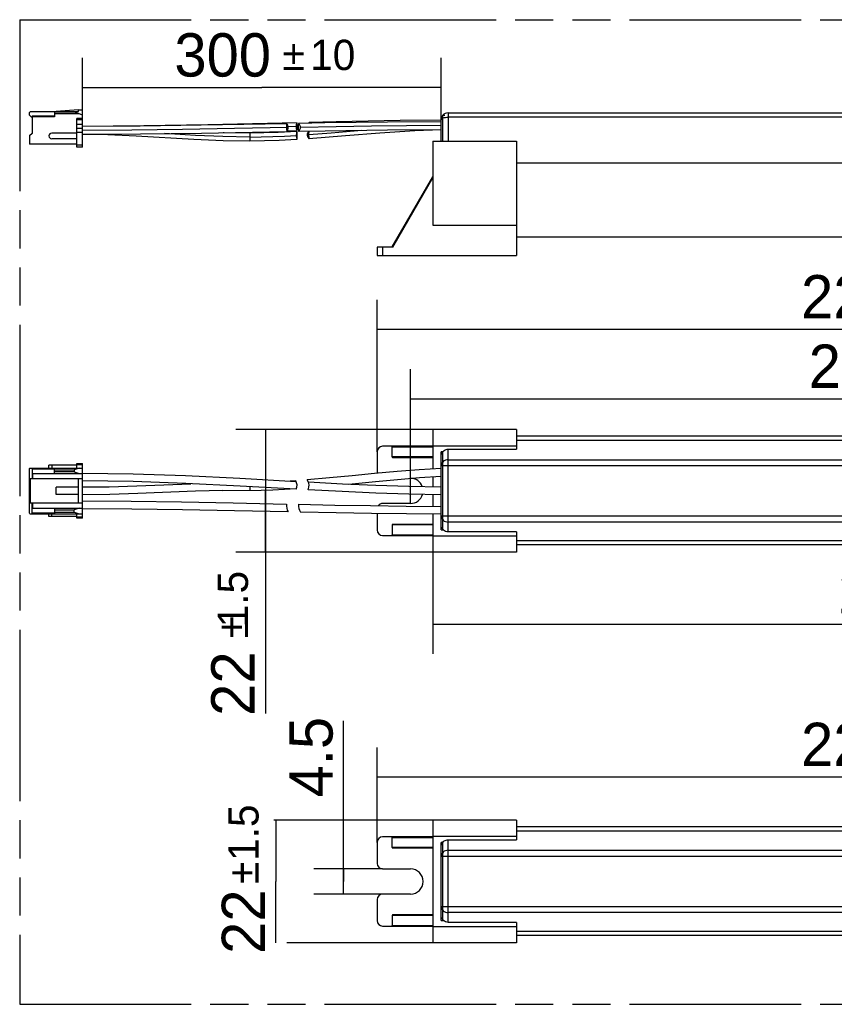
# Model space of a CAD drawing. Header units: millimetres. Extents: x 0 to 210, y 0 to 297.
# Tile 3 of 21: x 50 to 91, y 132 to 182. Entities that reach past the tile are written whole.
import ezdxf
from ezdxf.enums import TextEntityAlignment as Align

# ---------------------------------------------------------------- set-up
doc = ezdxf.new("R2010")
doc.units = ezdxf.units.MM
doc.header["$LTSCALE"] = 19.36
doc.linetypes.add('PHANTOM', pattern=[0.8, 0.45, -0.05, 0.1, -0.05, 0.1, -0.05])
doc.layers.get('0').update_dxf_attribs({"linetype": 'CONTINUOUS'})
doc.layers.add('DEFAULT_3', color=7, linetype='PHANTOM')
doc.layers.add('Z_DIM_2D', color=7, linetype='CONTINUOUS')
doc.styles.add('TEXTSTYLE_3', font='tridonic-metric-print-light.otf')
doc.styles.add('TEXTSTYLE_4', font='gdt', dxfattribs={"width": 0.7})
doc.dimstyles.new('DIMSTYLE_1', dxfattribs={"dimtxt": 2.2, "dimasz": 3.5, "dimexe": 1.5, "dimexo": 0, "dimgap": 0.55, "dimtad": 1, "dimdec": 1, "dimlfac": 3.529412, "dimdsep": 46, "dimtxsty": 'TEXTSTYLE_3', "dimcen": 0.09, "dimclrt": 5, "dimadec": 1, "dimazin": 2, "dimtol": 1, "dimtp": 1.5, "dimtm": 1.5, "dimtfac": 1, "dimtdec": 1, "dimtofl": 0, "dimtmove": 0, "dimatfit": 3, "dimfxl": 0, "dimtolj": 1, "dimarcsym": 0})
doc.dimstyles.new('DIMSTYLE_2', dxfattribs={"dimtxt": 2.2, "dimasz": 3.5, "dimexe": 1.5, "dimexo": 0, "dimgap": 0.55, "dimtad": 1, "dimdec": 1, "dimlfac": 3.529412, "dimdsep": 46, "dimtxsty": 'TEXTSTYLE_3', "dimcen": 0.09, "dimclrt": 5, "dimadec": 1, "dimazin": 2, "dimtp": 0.5, "dimtm": 0.5, "dimtfac": 1, "dimtdec": 1, "dimtofl": 0, "dimtmove": 0, "dimatfit": 3, "dimfxl": 0, "dimtolj": 1, "dimarcsym": 0})
doc.dimstyles.new('DIMSTYLE_3', dxfattribs={"dimtxt": 2.2, "dimasz": 3.5, "dimexe": 1.5, "dimexo": 0, "dimgap": 0.55, "dimtad": 1, "dimdec": 1, "dimlfac": 3.529412, "dimdsep": 46, "dimtxsty": 'TEXTSTYLE_3', "dimcen": 0.09, "dimclrt": 5, "dimadec": 1, "dimazin": 2, "dimtp": 0.1, "dimtm": 0.1, "dimtfac": 1, "dimtdec": 1, "dimtofl": 0, "dimtmove": 0, "dimatfit": 3, "dimfxl": 0, "dimtolj": 1, "dimarcsym": 0})
doc.dimstyles.new('DIMSTYLE_6', dxfattribs={"dimtxt": 2.2, "dimasz": 3.5, "dimexe": 1.5, "dimexo": 0, "dimgap": 0.55, "dimtad": 1, "dimdec": 1, "dimlfac": 3.529412, "dimdsep": 46, "dimtxsty": 'TEXTSTYLE_3', "dimcen": 0.09, "dimclrt": 5, "dimadec": 1, "dimazin": 2, "dimtol": 1, "dimtp": 10, "dimtm": 10, "dimtfac": 1, "dimtdec": 1, "dimtofl": 0, "dimtmove": 0, "dimatfit": 3, "dimfxl": 0, "dimtolj": 1, "dimarcsym": 0})

# ---------------------------------------------------------------- blocks, each defined once
blk = doc.blocks.new('*D1')
at = {"layer": 'Z_DIM_2D', "color": 2, "linetype": 'Continuous', "transparency": 16777216}
for p, q in [((70.595, 141.685), (62.511, 141.685)), ((62.621, 141.685), (62.621, 138.568)), ((62.621, 135.451), (62.621, 138.568)), ((70.595, 135.451), (63.171, 135.451))]:
    blk.add_line(p, q, dxfattribs=at)
at = {"layer": 'Z_DIM_2D', "color": 5, "linetype": 'Continuous', "transparency": 16777216}
for s, height, style, p in [('1.5', 1.54, 'TEXTSTYLE_3', (61.741, 141.045)), ('`', 1.54, 'TEXTSTYLE_4', (61.741, 139.001)), ('22', 2.2, 'TEXTSTYLE_3', (62.071, 136.525))]:
    blk.add_text(s, height=height, rotation=90, dxfattribs=dict(at, style=style)).set_placement(p, align=Align.CENTER)
blk = doc.blocks.new('_NONE')
blk = doc.blocks.new('*D2')
at = {"layer": 'Z_DIM_2D', "color": 2, "linetype": 'Continuous', "transparency": 16777216}
for p, q in [((70.595, 161.518), (60.586, 161.518)), ((62.086, 161.518), (62.086, 158.401)), ((62.086, 155.285), (62.086, 158.401)), ((62.086, 158.401), (62.086, 147.094)), ((70.595, 155.285), (60.586, 155.285))]:
    blk.add_line(p, q, dxfattribs=at)
at = {"layer": 'Z_DIM_2D', "color": 5, "linetype": 'Continuous', "transparency": 16777216}
for s, height, style, p in [('1.5', 1.54, 'TEXTSTYLE_3', (61.206, 154.338)), ('`', 1.54, 'TEXTSTYLE_4', (61.206, 152.048)), ('22', 2.2, 'TEXTSTYLE_3', (61.536, 150.251))]:
    blk.add_text(s, height=height, rotation=90, dxfattribs=dict(at, style=style)).set_placement(p, align=Align.RIGHT)
blk = doc.blocks.new('*D3')
at = {"layer": 'Z_DIM_2D', "color": 2, "linetype": 'Continuous', "transparency": 16777216}
for p, q in [((67.761, 160.385), (67.761, 168.111)), ((130.18, 160.385), (130.18, 168.111)), ((67.761, 166.611), (98.97, 166.611)), ((130.18, 166.611), (98.97, 166.611))]:
    blk.add_line(p, q, dxfattribs=at)
at = {"layer": 'Z_DIM_2D', "color": 5, "linetype": 'Continuous', "transparency": 16777216}
for s, style, p in [(' (223', 'TEXTSTYLE_3', (99.897, 167.161)), ('`', 'TEXTSTYLE_4', (104.523, 167.161)), ('3)', 'TEXTSTYLE_3', (107.174, 167.161)), ('220.3', 'TEXTSTYLE_3', (92.976, 167.161))]:
    blk.add_text(s, height=2.2, dxfattribs=dict(at, style=style)).set_placement(p, align=Align.CENTER)
blk = doc.blocks.new('*D4')
at = {"layer": 'Z_DIM_2D', "color": 2, "linetype": 'Continuous', "transparency": 16777216}
for p, q in [((66.054, 138.568), (66.054, 146.719)), ((68.045, 139.205), (64.554, 139.205)), ((66.054, 139.205), (66.054, 138.568)), ((66.054, 137.93), (66.054, 138.568)), ((68.045, 137.93), (64.554, 137.93))]:
    blk.add_line(p, q, dxfattribs=at)
at = {"layer": 'Z_DIM_2D', "color": 5, "linetype": 'Continuous', "transparency": 16777216, "style": 'TEXTSTYLE_3'}
blk.add_text('4.5', height=2.2, rotation=90, dxfattribs=at).set_placement((65.504, 142.835))
blk = doc.blocks.new('*D8')
at = {"layer": 'Z_DIM_2D', "color": 2, "linetype": 'Continuous', "transparency": 16777216}
for p, q in [((52.793, 177.504), (52.793, 180.392)), ((71.02, 177.249), (71.02, 180.392)), ((52.793, 178.892), (61.906, 178.892)), ((71.02, 178.892), (61.906, 178.892))]:
    blk.add_line(p, q, dxfattribs=at)
at = {"layer": 'Z_DIM_2D', "color": 5, "linetype": 'Continuous', "transparency": 16777216}
for s, height, style, p in [('300', 2.2, 'TEXTSTYLE_3', (59.92, 179.442)), ('`', 1.54, 'TEXTSTYLE_4', (63.525, 179.772)), ('10', 1.54, 'TEXTSTYLE_3', (65.511, 179.772))]:
    blk.add_text(s, height=height, dxfattribs=dict(at, style=style)).set_placement(p, align=Align.CENTER)
blk = doc.blocks.new('*D9')
at = {"layer": 'Z_DIM_2D', "color": 2, "linetype": 'Continuous', "transparency": 16777216}
for p, q in [((69.461, 157.764), (69.461, 164.585)), ((128.48, 157.764), (128.48, 164.585)), ((69.461, 163.085), (98.97, 163.085)), ((128.48, 163.085), (98.97, 163.085))]:
    blk.add_line(p, q, dxfattribs=at)
at = {"layer": 'Z_DIM_2D', "color": 5, "linetype": 'Continuous', "transparency": 16777216}
for s, style, p in [(' (211', 'TEXTSTYLE_3', (99.968, 163.635)), ('`', 'TEXTSTYLE_4', (104.207, 163.635)), ('3)', 'TEXTSTYLE_3', (106.859, 163.635)), ('208.3', 'TEXTSTYLE_3', (93.364, 163.635))]:
    blk.add_text(s, height=2.2, dxfattribs=dict(at, style=style)).set_placement(p, align=Align.CENTER)
blk = doc.blocks.new('*D10')
at = {"layer": 'Z_DIM_2D', "color": 2, "linetype": 'Continuous', "transparency": 16777216}
for p, q in [((70.595, 155.285), (70.595, 150.133)), ((127.346, 155.285), (127.346, 150.133)), ((70.595, 151.633), (98.97, 151.633)), ((127.346, 151.633), (98.97, 151.633))]:
    blk.add_line(p, q, dxfattribs=at)
at = {"layer": 'Z_DIM_2D', "color": 5, "linetype": 'Continuous', "transparency": 16777216, "style": 'TEXTSTYLE_3'}
for s, p in [(' (203)', (102.72, 152.183)), ('200.3', (94.872, 152.183))]:
    blk.add_text(s, height=2.2, dxfattribs=at).set_placement(p, align=Align.CENTER)
blk = doc.blocks.new('*D11')
at = {"layer": 'Z_DIM_2D', "color": 2, "linetype": 'Continuous', "transparency": 16777216}
for p, q in [((67.761, 140.551), (67.761, 145.379)), ((130.18, 140.551), (130.18, 145.379)), ((67.761, 143.879), (98.97, 143.879)), ((130.18, 143.879), (98.97, 143.879))]:
    blk.add_line(p, q, dxfattribs=at)
at = {"layer": 'Z_DIM_2D', "color": 5, "linetype": 'Continuous', "transparency": 16777216}
for s, style, p in [('`', 'TEXTSTYLE_4', (104.523, 144.429)), ('220.3', 'TEXTSTYLE_3', (92.976, 144.429)), (' (223', 'TEXTSTYLE_3', (99.897, 144.429)), ('3)', 'TEXTSTYLE_3', (107.174, 144.429))]:
    blk.add_text(s, height=2.2, dxfattribs=dict(at, style=style)).set_placement(p, align=Align.CENTER)

msp = doc.modelspace()

# ---------------------------------------------------------------- linework, layer by layer
at = {"color": 7, "linetype": 'Continuous'}
for p, q in [((50.158, 177.674), (50.101, 177.618)), ((50.101, 177.476), (50.101, 177.618)), ((50.158, 177.674), (52.594, 177.674)), ((51.376, 177.646), (51.376, 177.391)), ((51.376, 177.646), (52.368, 177.646)), ((51.376, 177.561), (52.623, 177.561)), ((52.594, 177.759), (51.461, 177.674)), ((52.368, 177.646), (52.793, 177.504)), ((52.594, 177.674), (52.594, 177.759)), ((52.594, 177.759), (52.793, 177.759)), ((52.793, 175.861), (52.793, 177.759)), ((71.365, 177.595), (126.576, 177.595)), ((50.101, 177.476), (50.186, 177.391)), ((50.186, 177.391), (50.243, 177.391)), ((50.243, 177.448), (50.243, 176.547)), ((50.243, 177.448), (51.376, 177.448)), ((52.509, 175.861), (52.509, 177.306)), ((52.793, 177.306), (52.509, 177.306)), ((52.509, 177.023), (52.793, 177.023)), ((63.181, 177.044), (63.169, 177.049)), ((63.696, 177.095), (63.697, 177.099)), ((63.697, 177.099), (63.696, 177.099)), ((63.697, 176.721), (63.697, 177.061)), ((63.769, 176.724), (63.769, 177.001)), ((63.797, 177.056), (63.784, 177.061)), ((64.308, 177.11), (64.309, 177.113)), ((71.02, 176.159), (71.02, 177.249)), ((71.082, 177.476), (71.082, 176.159)), ((50.243, 176.547), (50.101, 176.428)), ((52.509, 176.569), (51.234, 176.569)), ((52.793, 176.81), (52.509, 176.81)), ((52.793, 176.598), (52.509, 176.598)), ((63.159, 176.764), (63.157, 176.726)), ((63.157, 176.726), (63.157, 176.696)), ((63.161, 176.897), (63.161, 176.851)), ((63.203, 176.69), (63.696, 176.703)), ((63.244, 176.812), (63.246, 176.853)), ((63.684, 176.745), (63.675, 176.777)), ((63.696, 176.649), (63.694, 176.653)), ((63.696, 176.702), (63.697, 176.703)), ((63.697, 176.645), (63.696, 176.649)), ((63.697, 176.264), (63.697, 176.643)), ((64.216, 176.531), (64.213, 176.489)), ((64.309, 176.668), (64.308, 176.674)), ((64.308, 176.654), (64.309, 176.668)), ((50.101, 176.428), (50.101, 176.031)), ((50.129, 176.003), (50.101, 176.031)), ((50.129, 176.003), (50.129, 176.452)), ((52.509, 176.003), (50.129, 176.003)), ((52.509, 176.286), (51.234, 176.286)), ((63.673, 176.452), (63.675, 176.497)), ((64.287, 176.301), (64.299, 176.296)), ((64.298, 176.449), (64.297, 176.494)), ((70.595, 176.159), (70.595, 171.894)), ((70.595, 176.159), (74.845, 176.159)), ((74.845, 176.159), (74.845, 170.35)), ((52.793, 175.861), (52.509, 175.861)), ((68.534, 170.789), (70.595, 174.358)), ((70.595, 171.894), (74.845, 171.894)), ((74.845, 171.311), (123.096, 171.311)), ((67.761, 170.775), (67.761, 170.35)), ((68.559, 170.775), (67.761, 170.775)), ((68.53, 170.775), (68.527, 170.775)), ((67.761, 170.35), (74.845, 170.35)), ((70.595, 161.518), (70.595, 159.514)), ((74.845, 161.518), (70.595, 161.518)), ((74.845, 161.518), (74.845, 160.521)), ((74.845, 161.192), (123.096, 161.192)), ((70.595, 160.668), (68.045, 160.668)), ((68.526, 160.13), (68.526, 160.64)), ((74.845, 160.681), (70.595, 160.681)), ((71.365, 160.521), (74.845, 160.521)), ((67.761, 160.385), (67.761, 159.322)), ((68.559, 160.101), (70.595, 160.101)), ((71.02, 156.418), (71.02, 160.385)), ((71.057, 160.321), (71.076, 160.352)), ((71.082, 160.385), (71.082, 156.418)), ((71.1, 160.385), (71.135, 160.424)), ((71.136, 160.425), (71.176, 160.459)), ((50.101, 159.535), (50.129, 159.563)), ((50.101, 157.268), (50.101, 159.535)), ((50.129, 159.563), (52.793, 159.563)), ((50.243, 159.563), (50.243, 159.01)), ((51.093, 159.563), (51.093, 159.705)), ((52.509, 159.705), (51.093, 159.705)), ((51.376, 159.28), (51.376, 159.563)), ((52.623, 159.563), (52.368, 159.478)), ((52.509, 159.563), (52.509, 159.79)), ((52.509, 159.79), (52.793, 159.79)), ((52.793, 157.013), (52.793, 159.79)), ((52.793, 159.01), (50.101, 159.01)), ((50.158, 157.792), (50.158, 159.01)), ((50.243, 159.28), (52.793, 159.28)), ((50.271, 159.01), (50.271, 159.28)), ((51.376, 159.478), (52.368, 159.478)), ((52.368, 159.365), (51.376, 159.365)), ((52.368, 159.478), (52.368, 159.365)), ((52.368, 159.365), (52.623, 159.28)), ((52.594, 157.792), (52.594, 159.01)), ((60.796, 159.043), (63.646, 158.887)), ((69.434, 159.039), (69.461, 159.039)), ((70.595, 159.117), (70.595, 158.614)), ((51.461, 158.217), (51.461, 158.585)), ((52.594, 158.585), (51.461, 158.585)), ((55.554, 158.659), (58.294, 158.769)), ((63.629, 158.92), (63.348, 158.904)), ((66.327, 158.752), (67.682, 158.884)), ((52.594, 158.217), (51.461, 158.217)), ((59.934, 158.425), (58.533, 158.382)), ((70.595, 158.217), (70.595, 157.616)), ((50.101, 157.792), (52.793, 157.792)), ((50.243, 157.24), (50.243, 157.792)), ((50.243, 157.523), (52.793, 157.523)), ((50.271, 157.523), (50.271, 157.792)), ((51.376, 157.523), (51.376, 157.24)), ((52.623, 157.523), (52.368, 157.438)), ((69.461, 157.764), (68.045, 157.764)), ((50.129, 157.24), (50.101, 157.268)), ((50.129, 157.24), (52.793, 157.24)), ((51.093, 157.098), (51.093, 157.24)), ((52.509, 157.098), (51.093, 157.098)), ((51.376, 157.438), (52.368, 157.438)), ((51.376, 157.325), (52.368, 157.325)), ((52.368, 157.325), (52.368, 157.438)), ((52.368, 157.325), (52.623, 157.24)), ((52.509, 157.013), (52.509, 157.24)), ((52.793, 157.013), (52.509, 157.013)), ((67.761, 157.251), (67.761, 156.418)), ((70.595, 157.22), (70.595, 155.285)), ((68.526, 156.673), (68.526, 156.163)), ((70.595, 156.701), (68.559, 156.701)), ((71.031, 156.556), (71.028, 156.559)), ((68.045, 156.135), (70.595, 156.135)), ((70.595, 156.121), (74.845, 156.121)), ((71.187, 156.377), (71.136, 156.418)), ((74.845, 156.324), (71.365, 156.324)), ((74.845, 156.324), (74.845, 155.285)), ((74.845, 155.678), (123.096, 155.678)), ((74.845, 155.285), (70.595, 155.285)), ((70.595, 141.685), (70.595, 135.451)), ((74.845, 141.685), (70.595, 141.685)), ((74.845, 141.685), (74.845, 140.687)), ((74.845, 141.359), (123.096, 141.359)), ((67.761, 140.551), (67.761, 139.489)), ((70.595, 140.835), (68.045, 140.835)), ((68.526, 140.296), (68.526, 140.806)), ((74.845, 140.848), (70.595, 140.848)), ((71.02, 136.584), (71.02, 140.551)), ((71.057, 140.488), (71.076, 140.519)), ((71.082, 140.551), (71.082, 136.584)), ((71.1, 140.551), (71.135, 140.591)), ((71.136, 140.592), (71.176, 140.626)), ((71.365, 140.687), (74.845, 140.687)), ((68.559, 140.268), (70.595, 140.268)), ((68.045, 139.205), (69.461, 139.205)), ((67.761, 137.647), (67.761, 136.585)), ((69.461, 137.93), (68.045, 137.93)), ((68.526, 136.84), (68.526, 136.33)), ((70.595, 136.868), (68.559, 136.868)), ((71.031, 136.723), (71.028, 136.726)), ((71.187, 136.544), (71.136, 136.584)), ((68.045, 136.301), (70.595, 136.301)), ((70.595, 136.288), (74.845, 136.288)), ((74.845, 136.49), (71.365, 136.49)), ((74.845, 136.49), (74.845, 135.451)), ((74.845, 135.845), (123.096, 135.845)), ((74.845, 135.451), (70.595, 135.451))]:
    msp.add_line(p, q, dxfattribs=at)
at = {"color": 9, "linetype": 'Continuous'}
for p, q in [((71.365, 177.595), (71.365, 176.159)), ((51.376, 177.391), (50.243, 177.391)), ((52.793, 177.249), (52.509, 177.249)), ((71.078, 177.321), (71.121, 177.341)), ((71.298, 177.376), (71.365, 177.379)), ((126.576, 177.379), (71.365, 177.379)), ((58.533, 176.456), (56.964, 176.546)), ((61.293, 176.569), (61.293, 176.173)), ((63.66, 176.9), (63.245, 176.89)), ((64.297, 176.494), (65.425, 176.582)), ((65.425, 176.582), (66.984, 176.715)), ((52.509, 175.974), (52.793, 175.974)), ((74.845, 175.054), (123.096, 175.054)), ((68.559, 170.775), (70.595, 174.301)), ((68.045, 170.775), (68.045, 170.35)), ((68.526, 160.64), (70.595, 160.64)), ((71.365, 156.324), (71.365, 160.521)), ((91.887, 160.961), (74.845, 160.961)), ((70.595, 160.13), (68.526, 160.13)), ((71.1, 160.385), (71.02, 160.385)), ((51.376, 159.506), (50.243, 159.506)), ((51.234, 159.705), (51.234, 159.563)), ((52.793, 159.733), (52.509, 159.733)), ((71.026, 159.731), (71.02, 159.669)), ((71.027, 159.67), (71.02, 159.669)), ((71.047, 159.669), (71.027, 159.67)), ((71.233, 159.669), (71.047, 159.669)), ((71.365, 159.986), (91.887, 159.986)), ((126.576, 159.669), (71.365, 159.669)), ((61.293, 158.618), (61.293, 158.441)), ((50.243, 157.296), (51.376, 157.296)), ((51.234, 157.098), (51.234, 157.24)), ((52.793, 157.07), (52.509, 157.07)), ((71.02, 157.137), (71.026, 157.075)), ((71.365, 157.137), (126.893, 157.137)), ((70.595, 156.673), (68.526, 156.673)), ((71.078, 156.959), (71.121, 156.911)), ((71.121, 156.911), (71.173, 156.871)), ((91.887, 156.817), (71.365, 156.817)), ((68.526, 156.163), (70.595, 156.163)), ((71.02, 156.418), (71.136, 156.418)), ((74.845, 155.877), (91.887, 155.877)), ((123.096, 141.127), (74.845, 141.127)), ((68.526, 140.806), (70.595, 140.806)), ((71.1, 140.551), (71.02, 140.551)), ((71.365, 136.49), (71.365, 140.687)), ((70.595, 140.296), (68.526, 140.296)), ((71.365, 140.153), (126.576, 140.153)), ((71.026, 139.898), (71.02, 139.836)), ((71.027, 139.836), (71.02, 139.836)), ((71.047, 139.836), (71.027, 139.836)), ((71.233, 139.836), (71.047, 139.836)), ((126.576, 139.836), (71.365, 139.836)), ((71.02, 137.304), (71.026, 137.242)), ((71.046, 137.304), (71.23, 137.304)), ((71.078, 137.126), (71.121, 137.078)), ((71.121, 137.078), (71.173, 137.038)), ((71.365, 137.304), (126.893, 137.304)), ((70.595, 136.84), (68.526, 136.84)), ((71.02, 136.584), (71.136, 136.584)), ((126.576, 136.984), (71.365, 136.984)), ((68.526, 136.33), (70.595, 136.33)), ((74.845, 136.044), (123.096, 136.044))]:
    msp.add_line(p, q, dxfattribs=at)
at = {"color": 6, "linetype": 'Continuous'}
msp.add_line((71.082, 177.476), (71.197, 177.476), dxfattribs=at)
at = {"color": 7, "linetype": 'Continuous'}
for points in [[(63.696, 177.099), (59.162, 176.991), (55.907, 176.932), (52.793, 176.909)], [(63.169, 177.05), (58.831, 176.969), (55.73, 176.925), (52.793, 176.909)], [(63.157, 177.006), (63.157, 176.976), (63.159, 176.938), (63.161, 176.897)], [(63.236, 176.932), (63.225, 176.97), (63.21, 177.002), (63.195, 177.027), (63.181, 177.044)], [(63.66, 176.9), (63.662, 176.946), (63.667, 176.987), (63.675, 177.025), (63.684, 177.057), (63.696, 177.095)], [(63.784, 177.061), (63.776, 177.057), (63.771, 177.043), (63.769, 177.02), (63.769, 177.004)], [(71.02, 177.147), (68.285, 177.13), (65.108, 177.085), (63.784, 177.061)], [(63.866, 176.864), (63.864, 176.905), (63.856, 176.943), (63.844, 176.981), (63.828, 177.013), (63.812, 177.039), (63.797, 177.056)], [(64.308, 177.114), (64.305, 177.111), (64.3, 177.101), (64.292, 177.085), (64.287, 177.07)], [(64.297, 177.07), (64.305, 177.099), (64.308, 177.11)], [(71.02, 177.224), (68.942, 177.205), (65.678, 177.145), (64.308, 177.114)], [(52.793, 176.513), (55.742, 176.529), (58.851, 176.572), (63.169, 176.653)], [(52.793, 176.513), (54.079, 176.492), (55.526, 176.429)], [(61.293, 176.569), (59.99, 176.591), (59.952, 176.593)], [(63.694, 176.653), (62.739, 176.602), (61.293, 176.569)], [(63.161, 176.851), (63.161, 176.805), (63.159, 176.764)], [(63.169, 176.653), (63.18, 176.659), (63.194, 176.676), (63.21, 176.701), (63.224, 176.734), (63.236, 176.773), (63.244, 176.812)], [(63.246, 176.853), (63.244, 176.894), (63.236, 176.932)], [(63.675, 176.777), (63.667, 176.815), (63.662, 176.856), (63.66, 176.9)], [(63.675, 176.497), (63.679, 176.539), (63.686, 176.578), (63.692, 176.611), (63.696, 176.634), (63.697, 176.645)], [(63.697, 176.703), (63.696, 176.707), (63.684, 176.745)], [(63.769, 176.721), (63.769, 176.705), (63.771, 176.682), (63.776, 176.668), (63.784, 176.664)], [(63.784, 176.664), (63.796, 176.67), (63.811, 176.688), (63.828, 176.713), (63.843, 176.747), (63.856, 176.785)], [(63.784, 176.664), (65.128, 176.689), (68.297, 176.734), (71.02, 176.751)], [(63.856, 176.785), (63.864, 176.823), (63.866, 176.864)], [(64.255, 176.644), (64.239, 176.61), (64.225, 176.571), (64.216, 176.531)], [(64.275, 176.673), (64.272, 176.67), (64.255, 176.644)], [(64.297, 176.494), (64.298, 176.54), (64.301, 176.582)], [(64.299, 176.296), (66.165, 176.447), (67.905, 176.593), (69.683, 176.708), (71.02, 176.749)], [(64.301, 176.582), (64.305, 176.621), (64.308, 176.654)], [(55.526, 176.429), (58.454, 176.26), (59.937, 176.196), (61.293, 176.173)], [(61.293, 176.173), (62.785, 176.207), (63.694, 176.255)], [(63.685, 176.331), (63.679, 176.368), (63.675, 176.408), (63.673, 176.452)], [(63.697, 176.262), (63.695, 176.275), (63.685, 176.331)], [(63.694, 176.255), (63.696, 176.26), (63.697, 176.262)], [(64.213, 176.489), (64.216, 176.448), (64.225, 176.409)], [(64.225, 176.409), (64.239, 176.372), (64.255, 176.34), (64.272, 176.316), (64.287, 176.301)], [(64.309, 176.322), (64.308, 176.339), (64.305, 176.371), (64.301, 176.408), (64.298, 176.449)], [(64.299, 176.296), (64.305, 176.3), (64.308, 176.315), (64.309, 176.322)], [(68.559, 170.775), (68.55, 170.775), (68.542, 170.775), (68.53, 170.775)], [(68.559, 160.668), (68.55, 160.667), (68.543, 160.664), (68.536, 160.66), (68.531, 160.654), (68.528, 160.648), (68.526, 160.64)], [(71.176, 160.459), (71.221, 160.486), (71.268, 160.505), (71.316, 160.517), (71.365, 160.521)], [(68.526, 160.13), (68.528, 160.122), (68.531, 160.115), (68.536, 160.109), (68.543, 160.105), (68.55, 160.102), (68.559, 160.101)], [(71.021, 160.243), (71.022, 160.244), (71.025, 160.252), (71.031, 160.268), (71.042, 160.292), (71.057, 160.321)], [(71.02, 159.539), (69.904, 159.474), (68.778, 159.385), (67.637, 159.279), (66.491, 159.166), (65.351, 159.057), (64.213, 158.961)], [(52.793, 159.308), (55.369, 159.273), (58.037, 159.18), (60.796, 159.043)], [(67.682, 158.884), (68.807, 158.989), (69.918, 159.077), (71.02, 159.142)], [(63.66, 158.489), (60.805, 158.645), (58.042, 158.782), (55.372, 158.876), (52.793, 158.911)], [(52.793, 158.6), (54.152, 158.616), (55.554, 158.659)], [(59.934, 158.425), (61.87, 158.447), (62.46, 158.463), (63.06, 158.489), (63.344, 158.506)], [(64.274, 158.854), (66.001, 158.766), (67.701, 158.692), (69.374, 158.637), (71.02, 158.606)], [(58.533, 158.382), (55.602, 158.263), (54.182, 158.22), (52.793, 158.203)], [(71.02, 158.209), (69.37, 158.24), (67.693, 158.295), (65.988, 158.369), (64.257, 158.457)], [(52.793, 157.891), (55.275, 157.879), (57.83, 157.844), (60.459, 157.794), (63.161, 157.736)], [(63.772, 157.723), (65.61, 157.685), (67.431, 157.652), (69.234, 157.627), (71.02, 157.613)], [(63.246, 157.337), (60.526, 157.396), (57.877, 157.447), (55.3, 157.482), (52.793, 157.495)], [(71.02, 157.216), (69.258, 157.23), (67.479, 157.255), (65.682, 157.286), (63.866, 157.324)], [(68.559, 156.701), (68.55, 156.7), (68.543, 156.698), (68.536, 156.693), (68.531, 156.688), (68.528, 156.681), (68.526, 156.673)], [(71.089, 156.468), (71.071, 156.492), (71.056, 156.514), (71.045, 156.533), (71.037, 156.547), (71.031, 156.556)], [(68.559, 156.135), (68.55, 156.136), (68.542, 156.139), (68.535, 156.143), (68.53, 156.149), (68.527, 156.156), (68.526, 156.163)], [(71.136, 156.418), (71.111, 156.443), (71.089, 156.468)], [(71.365, 156.324), (71.304, 156.329), (71.244, 156.347), (71.187, 156.377)], [(68.559, 140.835), (68.55, 140.833), (68.543, 140.831), (68.536, 140.827), (68.531, 140.821), (68.528, 140.814), (68.526, 140.806)], [(71.176, 140.626), (71.221, 140.653), (71.268, 140.672), (71.316, 140.683), (71.365, 140.687)], [(68.526, 140.296), (68.528, 140.288), (68.531, 140.281), (68.536, 140.276), (68.543, 140.272), (68.55, 140.269), (68.559, 140.268)], [(71.021, 140.41), (71.022, 140.41), (71.025, 140.419), (71.031, 140.435), (71.042, 140.459), (71.057, 140.488)], [(68.559, 136.868), (68.55, 136.867), (68.543, 136.864), (68.536, 136.86), (68.531, 136.854), (68.528, 136.848), (68.526, 136.84)], [(71.089, 136.635), (71.071, 136.659), (71.056, 136.681), (71.045, 136.699), (71.037, 136.714), (71.031, 136.723)], [(71.136, 136.584), (71.111, 136.61), (71.089, 136.635)], [(71.365, 136.49), (71.304, 136.496), (71.244, 136.514), (71.187, 136.544)], [(68.559, 136.301), (68.55, 136.302), (68.542, 136.305), (68.535, 136.31), (68.53, 136.316), (68.527, 136.322), (68.526, 136.33)]]:
    msp.add_lwpolyline(points, dxfattribs=at)
at = {"color": 9, "linetype": 'Continuous'}
for points in [[(71.02, 177.249), (71.026, 177.275), (71.046, 177.299), (71.078, 177.321)], [(71.121, 177.341), (71.173, 177.357), (71.233, 177.369), (71.298, 177.376)], [(63.246, 176.853), (60.526, 176.801), (57.877, 176.755), (55.3, 176.723), (52.793, 176.711)], [(71.02, 176.949), (69.258, 176.941), (67.479, 176.923), (65.682, 176.896), (63.866, 176.864)], [(61.293, 176.371), (59.934, 176.394), (58.533, 176.456)], [(61.293, 176.371), (61.87, 176.377), (62.46, 176.392), (63.06, 176.418), (63.673, 176.452)], [(71.121, 159.893), (71.078, 159.845), (71.046, 159.791), (71.026, 159.731)], [(71.365, 159.986), (71.298, 159.98), (71.233, 159.962), (71.173, 159.933), (71.121, 159.893)], [(71.365, 159.669), (71.297, 159.669), (71.233, 159.669)], [(71.02, 157.137), (71.026, 157.137), (71.046, 157.137)], [(71.026, 157.075), (71.046, 157.015), (71.078, 156.959)], [(71.046, 157.137), (71.23, 157.137), (71.295, 157.138), (71.365, 157.137)], [(71.173, 156.871), (71.233, 156.841), (71.298, 156.823), (71.365, 156.817)], [(71.121, 140.06), (71.078, 140.012), (71.046, 139.957), (71.026, 139.898)], [(71.365, 140.153), (71.298, 140.147), (71.233, 140.129), (71.173, 140.1), (71.121, 140.06)], [(71.365, 139.836), (71.297, 139.836), (71.233, 139.836)], [(71.02, 137.304), (71.026, 137.304), (71.046, 137.304)], [(71.026, 137.242), (71.046, 137.181), (71.078, 137.126)], [(71.173, 137.038), (71.233, 137.008), (71.298, 136.99), (71.365, 136.984)], [(71.23, 137.304), (71.295, 137.304), (71.365, 137.304)]]:
    msp.add_lwpolyline(points, dxfattribs=at)
at = {"color": 7, "linetype": 'Continuous'}
for centre, radius, start, end in [((71.365, 177.249), 0.346, 90, 138.8405), ((71.365, 177.249), 0.346, 145.6516, 180), ((51.234, 176.428), 0.142, 90, 270), ((68.045, 160.385), 0.283, 90, 180), ((68.045, 159.322), 0.283, 180, 186.4969), ((69.461, 158.401), 0.637, 20.6339, 90), ((63.216, 158.674), 0.481, 337.3893, 30.8135), ((63.828, 158.674), 0.481, 333.1815, 36.7362), ((69.461, 158.401), 0.637, 270, 344.0709), ((63.786, 157.66), 0.629, 173.1281, 210.9362), ((64.398, 157.66), 0.629, 174.3345, 212.3636), ((68.045, 157.48), 0.283, 90, 143.8486), ((68.045, 156.418), 0.283, 180, 270), ((68.045, 140.551), 0.283, 90, 180), ((68.045, 139.489), 0.283, 180, 270), ((69.461, 138.568), 0.637, 270, 90), ((68.045, 137.647), 0.283, 90, 180), ((68.045, 136.585), 0.283, 180, 270)]:
    msp.add_arc(centre, radius, start, end, dxfattribs=at)
at = {"layer": 'DEFAULT_3', "color": 7, "linetype": 'PHANTOM'}
for p, q in [((49.609, 182.33), (49.609, 132.33)), ((49.609, 182.33), (149.609, 182.33)), ((49.609, 132.33), (149.609, 132.33))]:
    msp.add_line(p, q, dxfattribs=at)

# ---------------------------------------------------------------- dimensions: what is measured, and where the dimension line sits
at = {"layer": 'Z_DIM_2D', "color": 2, "linetype": 'Continuous'}
for base, p1, p2, angle, dimstyle, picture, middle in [((52.793, 178.892), (71.02, 177.249), (52.793, 180.392), 180, 'DIMSTYLE_6', '*D8', (61.906, 178.892)), ((62.086, 161.518), (70.595, 155.285), (70.595, 161.518), 90, 'DIMSTYLE_1', '*D2', (62.086, 150.716)), ((66.054, 139.205), (68.045, 137.93), (68.045, 139.205), 90, 'DIMSTYLE_3', '*D4', (66.054, 144.75)), ((62.621, 135.451), (70.595, 141.685), (70.595, 135.451), 270, 'DIMSTYLE_1', '*D1', (62.621, 138.568))]:
    dim = msp.add_linear_dim(base=base, p1=p1, p2=p2, angle=angle, dimstyle=dimstyle, override={"dimblk1": 'NONE', "dimblk2": 'NONE', "dimsah": 1}, dxfattribs=at)
    dim.commit()
    dim.dimension.update_dxf_attribs({"geometry": picture, "text_midpoint": middle, "dimtype": 160})
for base, p1, p2, text, picture, middle in [((67.761, 166.611), (130.18, 160.385), (67.761, 160.385), '<> (223%%p3)', '*D3', (98.97, 166.611)), ((69.461, 163.085), (128.48, 157.764), (69.461, 157.764), '<> (211%%p3)', '*D9', (98.97, 163.085)), ((70.595, 151.633), (127.346, 155.285), (70.595, 155.285), '<> (203)', '*D10', (98.97, 151.633))]:
    dim = msp.add_linear_dim(base=base, p1=p1, p2=p2, angle=180, text=text, dimstyle='DIMSTYLE_2', override={"dimblk1": 'NONE', "dimblk2": 'NONE', "dimsah": 1}, dxfattribs=at)
    dim.commit()
    dim.dimension.update_dxf_attribs({"geometry": picture, "text_midpoint": middle, "dimtype": 160})
dim = msp.add_linear_dim(base=(130.18, 143.879), p1=(67.761, 140.551), p2=(130.18, 140.551), text='<> (223%%p3)', dimstyle='DIMSTYLE_2', override={"dimblk1": 'NONE', "dimblk2": 'NONE', "dimsah": 1}, dxfattribs=at)
dim.commit()
dim.dimension.update_dxf_attribs({"geometry": '*D11', "text_midpoint": (98.97, 143.879), "dimtype": 160})

doc.saveas('drawing.dxf')
